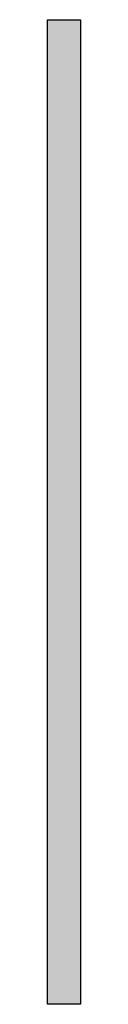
# Model space of a CAD drawing. Extents: x -61 to 61, y -9 to 171.
# Tile 2 of 2: x 55 to 61, y -9 to 171. Entities that reach past the tile are written whole.
import ezdxf

# ---------------------------------------------------------------- set-up
doc = ezdxf.new("R2010")
doc.units = 0
doc.layers.add('102', color=213, linetype='CONTINUOUS')

# ---------------------------------------------------------------- blocks, each defined once
blk = doc.blocks.new('RECT')
blk.add_solid([(-0.5, -0.5), (0.5, -0.5), (-0.5, 0.5), (0.5, 0.5)])

msp = doc.modelspace()

# ---------------------------------------------------------------- linework, layer by layer
at = {"layer": '102'}
for p, q in [((55, -9), (55, 171)), ((55, 171), (61, 171)), ((61, 171), (61, -9)), ((61, -9), (55, -9))]:
    msp.add_line(p, q, dxfattribs=at)

# ---------------------------------------------------------------- block references
at = {"layer": '102', "xscale": 6, "yscale": 18}
for p in [(58, 162), (58, 144), (58, 126), (58, 108), (58, 90), (58, 72), (58, 54), (58, 36), (58, 18), (58, 0)]:
    msp.add_blockref('RECT', p, dxfattribs=at)

doc.saveas('drawing.dxf')
